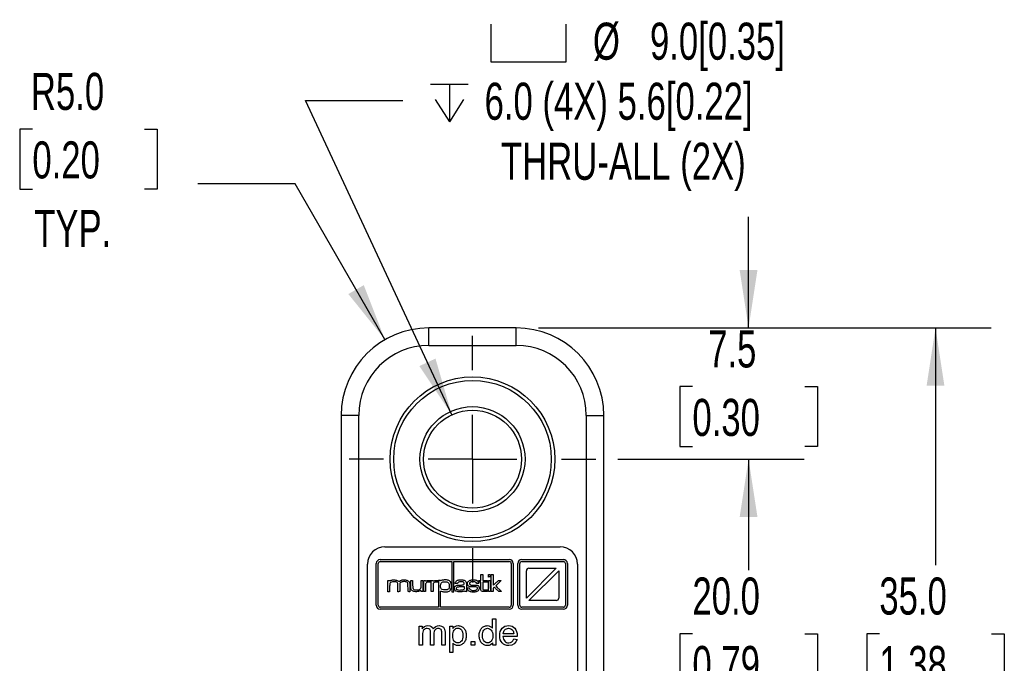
# Model space of a CAD drawing. Header units: millimetres. Extents: x 0 to 279, y 0 to 216.
# Tile 4 of 16: x 141 to 197, y 113 to 150. Entities that reach past the tile are written whole.
import ezdxf

# ---------------------------------------------------------------- set-up
doc = ezdxf.new("R2010")
doc.units = ezdxf.units.MM
doc.layers.add('DIMENSIONS', color=140, linetype='Continuous', lineweight=25)
doc.styles.add('SLDTEXTSTYLE0', font='TXT', dxfattribs={"width": 0.7})
doc.dimstyles.new('SLDDIMSTYLE0', dxfattribs={"dimtxt": 2.158008, "dimasz": 3.302, "dimexe": 0, "dimexo": 0.0625, "dimgap": 0.539502, "dimtad": 0, "dimtih": 1, "dimtoh": 1, "dimdec": 1, "dimrnd": 1e-09, "dimzin": 12, "dimdsep": 46, "dimtxsty": 'SLDTEXTSTYLE0', "dimsah": 1, "dimcen": 0.09, "dimadec": 0, "dimazin": 3, "dimtfac": 1, "dimtdec": 1, "dimtmove": 0, "dimatfit": 0, "dimfxl": 0, "dimfrac": 2, "dimtolj": 1, "dimtzin": 12, "dimarcsym": 0})
doc.dimstyles.new('SLDDIMSTYLE1', dxfattribs={"dimtxt": 2.158008, "dimasz": 3.302, "dimexe": 0, "dimexo": 0.0625, "dimgap": 0.539502, "dimtad": 0, "dimtih": 1, "dimtoh": 1, "dimdec": 1, "dimrnd": 1e-09, "dimzin": 4, "dimdsep": 46, "dimtxsty": 'SLDTEXTSTYLE0', "dimsah": 1, "dimcen": 0.09, "dimadec": 0, "dimazin": 1, "dimtfac": 1, "dimtdec": 1, "dimtofl": 0, "dimtmove": 0, "dimatfit": 3, "dimfxl": 0, "dimfrac": 2, "dimtolj": 1, "dimtzin": 12, "dimarcsym": 0})
doc.dimstyles.new('SLDDIMSTYLE4', dxfattribs={"dimtxt": 2.158008, "dimasz": 3.302, "dimexe": 0, "dimexo": 0.0625, "dimgap": 0.539502, "dimtad": 0, "dimtih": 1, "dimtoh": 1, "dimdec": 1, "dimrnd": 1e-09, "dimzin": 12, "dimdsep": 46, "dimtxsty": 'SLDTEXTSTYLE0', "dimsah": 1, "dimcen": 0, "dimadec": 0, "dimazin": 3, "dimtfac": 1, "dimtdec": 1, "dimtofl": 0, "dimtmove": 0, "dimatfit": 3, "dimfxl": 0, "dimfrac": 2, "dimtolj": 1, "dimtzin": 12, "dimarcsym": 0})
doc.dimstyles.new('SLDDIMSTYLE5', dxfattribs={"dimtxt": 2.158008, "dimasz": 3.302, "dimexe": 0, "dimexo": 0.0625, "dimgap": 0.539502, "dimtad": 0, "dimtih": 1, "dimtoh": 1, "dimdec": 1, "dimrnd": 1e-09, "dimzin": 4, "dimdsep": 46, "dimtxsty": 'SLDTEXTSTYLE0', "dimsah": 1, "dimcen": 0, "dimadec": 0, "dimazin": 1, "dimtfac": 1, "dimtdec": 1, "dimtofl": 0, "dimtmove": 0, "dimatfit": 3, "dimfxl": 0, "dimfrac": 2, "dimtolj": 1, "dimtzin": 12, "dimarcsym": 0})

# ---------------------------------------------------------------- blocks, each defined once
blk = doc.blocks.new('_D_1')
at = {"layer": 'DIMENSIONS'}
for p, q in [((175.026, 125.136), (185.66, 125.136)), ((182.485, 125.136), (182.485, 119.077)), ((179.278, 115.165), (178.553, 115.165)), ((178.553, 115.165), (178.553, 111.735)), ((185.691, 115.165), (186.416, 115.165)), ((186.416, 115.165), (186.416, 111.735)), ((178.553, 111.735), (179.278, 111.735)), ((186.416, 111.735), (185.691, 111.735)), ((182.485, 105.136), (182.485, 111.252)), ((175.026, 105.136), (185.66, 105.136))]:
    blk.add_line(p, q, dxfattribs=at)
for points in [[(182.485, 125.136), (181.977, 121.834), (182.993, 121.834)], [(182.485, 105.136), (182.993, 108.438), (181.977, 108.438)]]:
    blk.add_solid(points, dxfattribs=at)
at = {"layer": 'DIMENSIONS', "char_height": 2.1167, "attachment_point": 1, "style": 'SLDTEXTSTYLE0'}
for s, insert in [('20.0', (179.278, 118.376)), ('0.79', (179.278, 114.463))]:
    blk.add_mtext(s, dxfattribs=dict(at, insert=insert))
blk = doc.blocks.new('_D_2')
at = {"layer": 'DIMENSIONS'}
for p, q in [((182.485, 132.636), (182.485, 138.986)), ((170.486, 132.636), (185.66, 132.636)), ((179.278, 129.282), (178.553, 129.282)), ((178.553, 129.282), (178.553, 125.852)), ((185.691, 129.282), (186.416, 129.282)), ((186.416, 129.282), (186.416, 125.852)), ((178.553, 125.852), (179.278, 125.852)), ((186.416, 125.852), (185.691, 125.852)), ((175.026, 125.136), (185.66, 125.136)), ((182.485, 125.136), (182.485, 118.786))]:
    blk.add_line(p, q, dxfattribs=at)
for points in [[(182.485, 132.636), (182.993, 135.938), (181.977, 135.938)], [(182.485, 125.136), (181.977, 121.834), (182.993, 121.834)]]:
    blk.add_solid(points, dxfattribs=at)
at = {"layer": 'DIMENSIONS', "char_height": 2.1167, "attachment_point": 1, "style": 'SLDTEXTSTYLE0'}
for s, insert in [('7.5', (180.176, 132.493)), ('0.30', (179.278, 128.58))]:
    blk.add_mtext(s, dxfattribs=dict(at, insert=insert))
blk = doc.blocks.new('_D_3')
at = {"layer": 'DIMENSIONS'}
for p, q in [((170.486, 132.636), (196.338, 132.636)), ((193.163, 132.636), (193.163, 119.077)), ((189.956, 115.165), (189.232, 115.165)), ((189.232, 115.165), (189.232, 111.735)), ((196.369, 115.165), (197.094, 115.165)), ((197.094, 115.165), (197.094, 111.735)), ((189.232, 111.735), (189.956, 111.735)), ((197.094, 111.735), (196.369, 111.735)), ((193.163, 97.636), (193.163, 111.252)), ((170.486, 97.636), (196.338, 97.636))]:
    blk.add_line(p, q, dxfattribs=at)
for points in [[(193.163, 132.636), (192.655, 129.334), (193.671, 129.334)], [(193.163, 97.636), (193.671, 100.938), (192.655, 100.938)]]:
    blk.add_solid(points, dxfattribs=at)
at = {"layer": 'DIMENSIONS', "char_height": 2.1167, "attachment_point": 1, "style": 'SLDTEXTSTYLE0'}
for s, insert in [('35.0', (189.956, 118.376)), ('1.38', (189.956, 114.463))]:
    blk.add_mtext(s, dxfattribs=dict(at, insert=insert))
blk = doc.blocks.new('SW_SYMBOL_HOLE_SPOT')
at = {"layer": 'DIMENSIONS', "color": 0}
for p, q in [((0, 875), (0, 75)), ((1600, 75), (1600, 875)), ((0, 75), (1600, 75))]:
    blk.add_line(p, q, dxfattribs=at)
blk = doc.blocks.new('SW_SYMBOL_HOLE_DEPTH')
at = {"layer": 'DIMENSIONS', "color": 0}
for p, q in [((0, 875), (800, 875)), ((400, 875), (400, 75)), ((100, 555), (400, 75)), ((700, 555), (400, 75))]:
    blk.add_line(p, q, dxfattribs=at)
blk = doc.blocks.new('_D_7')
at = {"layer": 'DIMENSIONS'}
for p, q in [((165.535, 127.674), (157.176, 145.631)), ((157.176, 145.631), (162.732, 145.631))]:
    blk.add_line(p, q, dxfattribs=at)
blk.add_solid([(165.535, 127.674), (164.602, 130.882), (163.68, 130.453)], dxfattribs=at)
at = {"layer": 'DIMENSIONS', "xscale": 0.002688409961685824, "yscale": 0.002688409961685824, "zscale": 0.002688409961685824}
for name, p in [('SW_SYMBOL_HOLE_SPOT', (167.764, 147.632)), ('SW_SYMBOL_HOLE_DEPTH', (164.319, 144.202))]:
    blk.add_blockref(name, p, dxfattribs=at)
at = {"layer": 'DIMENSIONS', "attachment_point": 1, "style": 'SLDTEXTSTYLE0'}
for s, insert, char_height in [('%%c', (173.595, 150.074), 2.1167), ('9.0[0.35]', (176.853, 150.074), 2.1167), ('6.0 (4X) 5.6[0.22]', (167.406, 146.644), 2.11667), ('THRU-ALL (2X)', (168.342, 143.215), 2.11667)]:
    blk.add_mtext(s, dxfattribs=dict(at, insert=insert, char_height=char_height))
blk = doc.blocks.new('_D_8')
at = {"layer": 'DIMENSIONS'}
for p, q in [((141.575, 143.994), (140.85, 143.994)), ((140.85, 143.994), (140.85, 140.565)), ((147.988, 143.994), (148.712, 143.994)), ((148.712, 143.994), (148.712, 140.565)), ((156.581, 140.861), (151.025, 140.861)), ((161.716, 131.966), (156.581, 140.861)), ((140.85, 140.565), (141.575, 140.565)), ((148.712, 140.565), (147.988, 140.565))]:
    blk.add_line(p, q, dxfattribs=at)
blk.add_solid([(161.716, 131.966), (160.505, 135.079), (159.625, 134.571)], dxfattribs=at)
at = {"layer": 'DIMENSIONS', "char_height": 2.1167, "attachment_point": 1, "style": 'SLDTEXTSTYLE0'}
for s, insert in [('R5.0', (141.491, 147.206)), ('0.20', (141.575, 143.293)), ('TYP.', (141.679, 139.38))]:
    blk.add_mtext(s, dxfattribs=dict(at, insert=insert))
blk = doc.blocks.new('SW_CENTERMARKSYMBOL_1')
at = {"layer": 'DIMENSIONS', "color": 0}
for p, q in [((0, 5.08), (0, 7.04)), ((0, 0), (0, 2.54)), ((-5.08, 0), (-7.04, 0)), ((0, 0), (-2.54, 0)), ((0, 0), (0, -2.54)), ((0, 0), (2.54, 0)), ((5.08, 0), (7.04, 0)), ((0, -5.08), (0, -7.04))]:
    blk.add_line(p, q, dxfattribs=at)

msp = doc.modelspace()

# ---------------------------------------------------------------- linework, layer by layer
for p, q in [((164.216, 131.636), (164.216, 132.636)), ((169.216, 132.636), (164.216, 132.636)), ((169.216, 131.636), (169.216, 132.636)), ((164.216, 131.636), (169.216, 131.636)), ((159.216, 127.636), (159.216, 102.636)), ((160.216, 127.636), (159.216, 127.636)), ((160.216, 102.636), (160.216, 127.636)), ((173.216, 127.636), (173.216, 102.636)), ((173.216, 127.636), (174.216, 127.636)), ((174.216, 102.636), (174.216, 127.636)), ((161.716, 120.136), (171.716, 120.136)), ((161.442, 119.401), (168.816, 119.401)), ((161.442, 119.288), (165.531, 119.288)), ((165.531, 119.288), (165.531, 117.565)), ((165.641, 119.288), (168.816, 119.288)), ((165.641, 117.565), (165.641, 119.288)), ((169.53, 119.401), (171.911, 119.401)), ((169.53, 119.288), (171.911, 119.288)), ((160.716, 111.136), (160.716, 119.136)), ((161.215, 116.793), (161.215, 119.174)), ((161.329, 116.793), (161.329, 119.174)), ((168.93, 119.174), (168.93, 116.793)), ((169.043, 119.174), (169.043, 116.793)), ((169.303, 116.793), (169.303, 119.174)), ((169.416, 116.793), (169.416, 119.174)), ((171.502, 118.905), (169.799, 117.202)), ((169.799, 117.204), (169.799, 118.763)), ((169.939, 117.062), (171.642, 118.765)), ((169.94, 118.905), (171.5, 118.905)), ((171.642, 118.763), (171.642, 117.204)), ((172.024, 119.174), (172.024, 116.793)), ((172.138, 119.174), (172.138, 116.793)), ((172.716, 119.136), (172.716, 111.136)), ((161.875, 118.204), (161.989, 118.204)), ((161.875, 118.158), (161.875, 118.204)), ((161.876, 118.113), (161.875, 118.158)), ((161.876, 118.067), (161.876, 118.113)), ((161.989, 118.204), (161.989, 118.194)), ((161.989, 118.194), (161.991, 118.184)), ((161.991, 118.184), (161.993, 118.174)), ((161.993, 118.174), (162.032, 118.197)), ((162.032, 118.197), (162.072, 118.215)), ((162.083, 118.118), (162.041, 118.098)), ((162.072, 118.215), (162.113, 118.229)), ((162.143, 118.134), (162.083, 118.118)), ((162.113, 118.229), (162.154, 118.238)), ((162.177, 118.135), (162.143, 118.134)), ((162.154, 118.238), (162.196, 118.243)), ((162.218, 118.136), (162.177, 118.135)), ((162.196, 118.243), (162.238, 118.243)), ((162.264, 118.136), (162.218, 118.136)), ((162.238, 118.243), (162.281, 118.24)), ((162.311, 118.132), (162.264, 118.136)), ((162.281, 118.24), (162.324, 118.232)), ((162.356, 118.122), (162.311, 118.132)), ((162.324, 118.232), (162.366, 118.22)), ((162.397, 118.105), (162.356, 118.122)), ((162.366, 118.22), (162.409, 118.204)), ((162.409, 118.204), (162.452, 118.185)), ((162.452, 118.185), (162.495, 118.162)), ((162.495, 118.162), (162.54, 118.175)), ((162.54, 118.175), (162.599, 118.202)), ((162.599, 118.202), (162.653, 118.228)), ((162.66, 118.118), (162.633, 118.108)), ((162.653, 118.228), (162.69, 118.233)), ((162.696, 118.127), (162.66, 118.118)), ((162.69, 118.233), (162.728, 118.237)), ((162.739, 118.134), (162.696, 118.127)), ((162.728, 118.237), (162.767, 118.24)), ((162.785, 118.138), (162.739, 118.134)), ((162.767, 118.24), (162.807, 118.241)), ((162.834, 118.138), (162.785, 118.138)), ((162.807, 118.241), (162.847, 118.241)), ((162.882, 118.134), (162.834, 118.138)), ((162.847, 118.241), (162.887, 118.238)), ((162.928, 118.125), (162.882, 118.134)), ((162.887, 118.238), (162.925, 118.232)), ((162.925, 118.232), (162.962, 118.223)), ((162.968, 118.109), (162.928, 118.125)), ((162.962, 118.223), (162.997, 118.21)), ((162.997, 118.21), (163.03, 118.193)), ((163.03, 118.193), (163.059, 118.172)), ((163.059, 118.172), (163.086, 118.145)), ((163.086, 118.145), (163.108, 118.113)), ((163.108, 118.113), (163.126, 118.075)), ((163.192, 118.159), (163.193, 118.206)), ((163.192, 118.112), (163.192, 118.159)), ((163.192, 118.065), (163.192, 118.112)), ((163.193, 118.206), (163.227, 118.207)), ((163.227, 118.207), (163.261, 118.209)), ((163.261, 118.209), (163.295, 118.21)), ((163.295, 118.21), (163.295, 118.162)), ((163.295, 118.162), (163.295, 118.114)), ((163.295, 118.114), (163.295, 118.066)), ((163.781, 118.112), (163.782, 118.161)), ((163.781, 118.063), (163.781, 118.112)), ((163.782, 118.161), (163.783, 118.21)), ((163.783, 118.21), (163.815, 118.209)), ((163.815, 118.209), (163.849, 118.207)), ((163.849, 118.207), (163.883, 118.206)), ((163.883, 118.206), (163.883, 118.16)), ((163.883, 118.16), (163.884, 118.115)), ((163.884, 118.115), (163.885, 117.978)), ((163.929, 118.21), (163.96, 118.209)), ((163.929, 117.569), (163.929, 118.21)), ((163.96, 118.209), (163.991, 118.207)), ((163.991, 118.207), (164.023, 118.206)), ((164.023, 118.206), (164.029, 118.197)), ((164.029, 118.197), (164.035, 118.189)), ((164.035, 118.189), (164.041, 118.18)), ((164.041, 118.18), (164.089, 118.192)), ((164.089, 118.192), (164.135, 118.201)), ((164.135, 118.201), (164.179, 118.207)), ((164.179, 118.207), (164.225, 118.21)), ((164.228, 118.112), (164.179, 118.11)), ((164.225, 118.21), (164.274, 118.209)), ((164.278, 118.111), (164.228, 118.112)), ((164.274, 118.209), (164.329, 118.204)), ((164.329, 118.204), (164.329, 118.11)), ((164.359, 117.978), (164.36, 118.115)), ((164.36, 118.115), (164.361, 118.16)), ((164.361, 118.16), (164.361, 118.206)), ((164.361, 118.206), (164.457, 118.206)), ((164.457, 118.206), (164.459, 118.199)), ((164.459, 118.199), (164.461, 118.191)), ((164.461, 118.191), (164.463, 118.184)), ((164.463, 118.184), (164.512, 118.194)), ((164.512, 118.194), (164.558, 118.203)), ((164.558, 118.203), (164.604, 118.208)), ((164.61, 118.112), (164.568, 118.106)), ((164.604, 118.208), (164.652, 118.21)), ((164.656, 118.113), (164.61, 118.112)), ((164.652, 118.21), (164.701, 118.209)), ((164.704, 118.111), (164.656, 118.113)), ((164.701, 118.209), (164.755, 118.204)), ((164.755, 118.204), (164.755, 118.11)), ((164.783, 118.21), (164.783, 116.679)), ((164.893, 118.21), (164.783, 118.21)), ((164.893, 118.203), (164.893, 118.21)), ((164.894, 118.197), (164.893, 118.203)), ((164.895, 118.19), (164.894, 118.197)), ((164.933, 118.202), (164.895, 118.19)), ((164.974, 118.214), (164.933, 118.202)), ((165.016, 118.224), (164.974, 118.214)), ((164.984, 118.107), (165.014, 118.119)), ((165.014, 118.119), (165.048, 118.127)), ((165.059, 118.232), (165.016, 118.224)), ((165.048, 118.127), (165.088, 118.132)), ((165.103, 118.238), (165.059, 118.232)), ((165.088, 118.132), (165.134, 118.133)), ((165.147, 118.241), (165.103, 118.238)), ((165.134, 118.133), (165.185, 118.132)), ((165.192, 118.242), (165.147, 118.241)), ((165.185, 118.132), (165.243, 118.128)), ((165.236, 118.238), (165.192, 118.242)), ((165.279, 118.231), (165.236, 118.238)), ((165.243, 118.128), (165.288, 118.112)), ((165.321, 118.219), (165.279, 118.231)), ((165.288, 118.112), (165.323, 118.091)), ((165.361, 118.203), (165.321, 118.219)), ((165.4, 118.181), (165.361, 118.203)), ((165.436, 118.153), (165.4, 118.181)), ((165.469, 118.12), (165.436, 118.153)), ((165.483, 118.082), (165.469, 118.12)), ((165.741, 118.1), (165.756, 118.129)), ((165.756, 118.129), (165.776, 118.155)), ((165.776, 118.155), (165.799, 118.178)), ((165.799, 118.178), (165.827, 118.197)), ((165.827, 118.197), (165.858, 118.214)), ((165.858, 118.214), (165.892, 118.227)), ((165.892, 118.227), (165.928, 118.237)), ((165.941, 118.117), (165.912, 118.107)), ((165.928, 118.237), (165.966, 118.244)), ((165.974, 118.125), (165.941, 118.117)), ((165.966, 118.244), (166.006, 118.248)), ((166.01, 118.132), (165.974, 118.125)), ((166.006, 118.248), (166.045, 118.249)), ((166.048, 118.136), (166.01, 118.132)), ((166.045, 118.249), (166.085, 118.248)), ((166.085, 118.137), (166.048, 118.136)), ((166.085, 118.248), (166.125, 118.244)), ((166.122, 118.136), (166.085, 118.137)), ((166.156, 118.13), (166.122, 118.136)), ((166.125, 118.244), (166.164, 118.238)), ((166.186, 118.119), (166.156, 118.13)), ((166.164, 118.238), (166.201, 118.229)), ((166.21, 118.103), (166.186, 118.119)), ((166.201, 118.229), (166.236, 118.218)), ((166.236, 118.218), (166.269, 118.205)), ((166.269, 118.205), (166.299, 118.189)), ((166.299, 118.189), (166.325, 118.172)), ((166.325, 118.172), (166.341, 118.143)), ((166.341, 118.143), (166.354, 118.108)), ((166.436, 118.08), (166.447, 118.113)), ((166.447, 118.113), (166.468, 118.143)), ((166.468, 118.143), (166.497, 118.17)), ((166.497, 118.17), (166.538, 118.195)), ((166.538, 118.195), (166.589, 118.222)), ((166.616, 118.119), (166.575, 118.098)), ((166.589, 118.222), (166.629, 118.228)), ((166.663, 118.134), (166.616, 118.119)), ((166.629, 118.228), (166.668, 118.234)), ((166.715, 118.135), (166.663, 118.134)), ((166.668, 118.234), (166.709, 118.239)), ((166.709, 118.239), (166.749, 118.242)), ((166.762, 118.137), (166.715, 118.135)), ((166.749, 118.242), (166.789, 118.243)), ((166.806, 118.136), (166.762, 118.137)), ((166.789, 118.243), (166.827, 118.241)), ((166.848, 118.129), (166.806, 118.136)), ((166.827, 118.241), (166.865, 118.237)), ((166.887, 118.112), (166.848, 118.129)), ((166.865, 118.237), (166.901, 118.228)), ((166.924, 118.082), (166.887, 118.112)), ((166.901, 118.228), (166.935, 118.216)), ((166.935, 118.216), (166.967, 118.199)), ((166.967, 118.199), (166.995, 118.177)), ((166.995, 118.177), (167.021, 118.15)), ((167.021, 118.15), (167.043, 118.116)), ((167.043, 118.116), (167.061, 118.076)), ((167.075, 118.204), (167.183, 118.204)), ((167.075, 118.104), (167.075, 118.204)), ((167.183, 118.252), (167.184, 118.301)), ((167.183, 118.204), (167.183, 118.252)), ((167.184, 118.35), (167.185, 118.399)), ((167.184, 118.301), (167.184, 118.35)), ((167.185, 118.399), (167.186, 118.448)), ((167.186, 118.497), (167.187, 118.546)), ((167.186, 118.448), (167.186, 118.497)), ((167.187, 118.546), (167.225, 118.548)), ((167.225, 118.548), (167.264, 118.549)), ((167.264, 118.549), (167.303, 118.55)), ((167.303, 118.55), (167.303, 118.204)), ((167.303, 118.204), (167.575, 118.204)), ((167.575, 118.204), (167.575, 118.104)), ((167.623, 118.404), (167.623, 118.544)), ((167.623, 118.544), (167.658, 118.543)), ((167.658, 118.406), (167.623, 118.404)), ((167.623, 117.569), (167.623, 118.21)), ((167.623, 118.21), (167.658, 118.209)), ((167.658, 118.543), (167.693, 118.542)), ((167.693, 118.408), (167.658, 118.406)), ((167.658, 118.209), (167.693, 118.207)), ((167.693, 118.542), (167.729, 118.54)), ((167.729, 118.41), (167.693, 118.408)), ((167.693, 118.207), (167.729, 118.206)), ((167.729, 118.54), (167.729, 118.41)), ((167.729, 118.206), (167.73, 118.16)), ((167.73, 118.16), (167.73, 118.115)), ((167.73, 118.115), (167.732, 117.978)), ((167.789, 118.538), (167.903, 118.538)), ((167.789, 117.569), (167.789, 118.538)), ((167.903, 118.538), (167.903, 117.938)), ((168.091, 118.101), (168.129, 118.133)), ((168.129, 118.133), (168.167, 118.165)), ((168.167, 118.165), (168.205, 118.198)), ((168.205, 118.198), (168.355, 118.204)), ((168.278, 118.125), (168.234, 118.083)), ((168.315, 118.162), (168.278, 118.125)), ((168.342, 118.189), (168.315, 118.162)), ((168.355, 118.204), (168.342, 118.189)), ((161.876, 118.021), (161.876, 118.067)), ((161.877, 117.976), (161.876, 118.021)), ((161.877, 117.93), (161.877, 117.976)), ((161.878, 117.884), (161.877, 117.93)), ((161.878, 117.839), (161.878, 117.884)), ((161.879, 117.793), (161.878, 117.839)), ((161.88, 117.747), (161.879, 117.793)), ((161.88, 117.701), (161.88, 117.747)), ((161.881, 117.655), (161.88, 117.701)), ((161.882, 117.609), (161.881, 117.655)), ((161.883, 117.563), (161.882, 117.609)), ((161.983, 117.563), (161.883, 117.563)), ((161.984, 117.877), (161.983, 117.825)), ((161.983, 117.825), (161.983, 117.773)), ((161.983, 117.773), (161.983, 117.72)), ((161.983, 117.72), (161.983, 117.668)), ((161.983, 117.668), (161.983, 117.616)), ((161.983, 117.616), (161.983, 117.563)), ((161.985, 117.93), (161.984, 117.877)), ((161.989, 117.991), (161.985, 117.93)), ((161.998, 118.038), (161.989, 117.991)), ((162.014, 118.073), (161.998, 118.038)), ((162.041, 118.098), (162.014, 118.073)), ((162.429, 118.077), (162.397, 118.105)), ((162.451, 118.038), (162.429, 118.077)), ((162.451, 117.99), (162.451, 118.038)), ((162.451, 117.943), (162.451, 117.99)), ((162.451, 117.895), (162.451, 117.943)), ((162.452, 117.848), (162.451, 117.895)), ((162.452, 117.801), (162.452, 117.848)), ((162.452, 117.753), (162.452, 117.801)), ((162.453, 117.706), (162.452, 117.753)), ((162.454, 117.658), (162.453, 117.706)), ((162.454, 117.611), (162.454, 117.658)), ((162.455, 117.563), (162.454, 117.611)), ((162.491, 117.565), (162.455, 117.563)), ((162.527, 117.567), (162.491, 117.565)), ((162.565, 117.567), (162.527, 117.567)), ((162.566, 117.663), (162.565, 117.615)), ((162.565, 117.615), (162.565, 117.567)), ((162.567, 117.711), (162.566, 117.663)), ((162.568, 117.806), (162.567, 117.759)), ((162.567, 117.759), (162.567, 117.711)), ((162.569, 117.901), (162.568, 117.854)), ((162.568, 117.854), (162.568, 117.806)), ((162.57, 117.949), (162.569, 117.901)), ((162.571, 118.044), (162.57, 117.996)), ((162.57, 117.996), (162.57, 117.949)), ((162.591, 118.065), (162.571, 118.044)), ((162.611, 118.087), (162.591, 118.065)), ((162.633, 118.108), (162.611, 118.087)), ((163.001, 118.085), (162.968, 118.109)), ((163.025, 118.054), (163.001, 118.085)), ((163.026, 118.043), (163.025, 118.054)), ((163.028, 118.032), (163.026, 118.043)), ((163.029, 118.018), (163.028, 118.032)), ((163.03, 117.997), (163.029, 118.018)), ((163.03, 117.966), (163.03, 117.997)), ((163.031, 117.923), (163.03, 117.966)), ((163.031, 117.864), (163.031, 117.923)), ((163.032, 117.787), (163.031, 117.864)), ((163.032, 117.689), (163.032, 117.787)), ((163.033, 117.567), (163.032, 117.689)), ((163.069, 117.567), (163.033, 117.567)), ((163.105, 117.565), (163.069, 117.567)), ((163.143, 117.563), (163.105, 117.565)), ((163.126, 118.075), (163.139, 118.032)), ((163.139, 118.032), (163.139, 117.985)), ((163.139, 117.985), (163.139, 117.938)), ((163.139, 117.938), (163.139, 117.891)), ((163.139, 117.891), (163.14, 117.844)), ((163.14, 117.844), (163.14, 117.798)), ((163.14, 117.798), (163.141, 117.751)), ((163.141, 117.751), (163.141, 117.704)), ((163.141, 117.704), (163.142, 117.657)), ((163.142, 117.657), (163.142, 117.61)), ((163.142, 117.61), (163.143, 117.563)), ((163.191, 118.018), (163.192, 118.065)), ((163.191, 117.972), (163.191, 118.018)), ((163.191, 117.925), (163.191, 117.972)), ((163.191, 117.878), (163.191, 117.925)), ((163.191, 117.831), (163.191, 117.878)), ((163.191, 117.784), (163.191, 117.831)), ((163.191, 117.738), (163.191, 117.784)), ((163.211, 117.689), (163.191, 117.738)), ((163.233, 117.653), (163.211, 117.689)), ((163.258, 117.626), (163.233, 117.653)), ((163.287, 117.606), (163.258, 117.626)), ((163.322, 117.592), (163.287, 117.606)), ((163.295, 118.066), (163.296, 118.018)), ((163.296, 118.018), (163.296, 117.97)), ((163.296, 117.97), (163.297, 117.922)), ((163.297, 117.922), (163.298, 117.874)), ((163.298, 117.874), (163.298, 117.826)), ((163.298, 117.826), (163.299, 117.778)), ((163.299, 117.778), (163.323, 117.723)), ((163.364, 117.58), (163.322, 117.592)), ((163.323, 117.723), (163.365, 117.692)), ((163.414, 117.57), (163.364, 117.58)), ((163.365, 117.692), (163.435, 117.667)), ((163.475, 117.557), (163.414, 117.57)), ((163.435, 117.667), (163.482, 117.667)), ((163.525, 117.563), (163.475, 117.557)), ((163.482, 117.667), (163.527, 117.666)), ((163.576, 117.57), (163.525, 117.563)), ((163.527, 117.666), (163.57, 117.666)), ((163.57, 117.666), (163.609, 117.669)), ((163.626, 117.579), (163.576, 117.57)), ((163.609, 117.669), (163.646, 117.676)), ((163.677, 117.591), (163.626, 117.579)), ((163.646, 117.676), (163.679, 117.688)), ((163.729, 117.605), (163.677, 117.591)), ((163.679, 117.688), (163.71, 117.707)), ((163.71, 117.707), (163.736, 117.734)), ((163.783, 117.623), (163.729, 117.605)), ((163.736, 117.734), (163.76, 117.77)), ((163.76, 117.77), (163.779, 117.818)), ((163.779, 117.916), (163.78, 117.965)), ((163.779, 117.867), (163.779, 117.916)), ((163.779, 117.818), (163.779, 117.867)), ((163.78, 118.014), (163.781, 118.063)), ((163.78, 117.965), (163.78, 118.014)), ((163.783, 117.569), (163.783, 117.623)), ((163.889, 117.569), (163.783, 117.569)), ((163.885, 117.978), (163.885, 117.933)), ((163.885, 117.933), (163.886, 117.842)), ((163.886, 117.842), (163.887, 117.797)), ((163.887, 117.797), (163.888, 117.66)), ((163.888, 117.66), (163.888, 117.615)), ((163.888, 117.615), (163.889, 117.569)), ((164.035, 117.569), (163.929, 117.569)), ((164.036, 117.719), (164.035, 117.669)), ((164.035, 117.669), (164.035, 117.619)), ((164.035, 117.619), (164.035, 117.569)), ((164.037, 117.869), (164.036, 117.819)), ((164.036, 117.819), (164.036, 117.769)), ((164.036, 117.769), (164.036, 117.719)), ((164.038, 117.919), (164.037, 117.869)), ((164.039, 118.018), (164.038, 117.968)), ((164.038, 117.968), (164.038, 117.919)), ((164.063, 118.06), (164.039, 118.018)), ((164.095, 118.087), (164.063, 118.06)), ((164.134, 118.103), (164.095, 118.087)), ((164.179, 118.11), (164.134, 118.103)), ((164.329, 118.11), (164.278, 118.111)), ((164.355, 117.615), (164.356, 117.66)), ((164.355, 117.569), (164.355, 117.615)), ((164.469, 117.569), (164.355, 117.569)), ((164.356, 117.66), (164.357, 117.797)), ((164.357, 117.797), (164.358, 117.842)), ((164.358, 117.933), (164.359, 117.978)), ((164.358, 117.842), (164.358, 117.933)), ((164.47, 117.877), (164.469, 117.826)), ((164.469, 117.826), (164.469, 117.775)), ((164.469, 117.775), (164.469, 117.723)), ((164.469, 117.723), (164.469, 117.672)), ((164.469, 117.672), (164.469, 117.621)), ((164.469, 117.621), (164.469, 117.569)), ((164.471, 118.03), (164.47, 117.979)), ((164.47, 117.979), (164.47, 117.928)), ((164.47, 117.928), (164.47, 117.877)), ((164.498, 118.068), (164.471, 118.03)), ((164.531, 118.093), (164.498, 118.068)), ((164.568, 118.106), (164.531, 118.093)), ((164.755, 118.11), (164.704, 118.111)), ((164.891, 117.824), (164.892, 117.88)), ((164.908, 117.77), (164.891, 117.824)), ((164.892, 117.88), (164.896, 117.93)), ((164.895, 117.597), (164.933, 117.588)), ((164.895, 116.679), (164.895, 117.597)), ((164.896, 117.93), (164.902, 117.974)), ((164.902, 117.974), (164.911, 118.011)), ((164.925, 117.733), (164.908, 117.77)), ((164.911, 118.011), (164.923, 118.043)), ((164.923, 118.043), (164.94, 118.069)), ((164.95, 117.705), (164.925, 117.733)), ((164.933, 117.588), (164.974, 117.578)), ((164.94, 118.069), (164.96, 118.09)), ((164.991, 117.684), (164.95, 117.705)), ((164.96, 118.09), (164.984, 118.107)), ((164.974, 117.578), (165.017, 117.57)), ((165.055, 117.663), (164.991, 117.684)), ((165.017, 117.57), (165.061, 117.563)), ((165.098, 117.664), (165.055, 117.663)), ((165.061, 117.563), (165.106, 117.557)), ((165.141, 117.664), (165.098, 117.664)), ((165.106, 117.557), (165.151, 117.554)), ((165.183, 117.665), (165.141, 117.664)), ((165.151, 117.554), (165.197, 117.554)), ((165.224, 117.669), (165.183, 117.665)), ((165.197, 117.554), (165.243, 117.557)), ((165.262, 117.676), (165.224, 117.669)), ((165.243, 117.557), (165.288, 117.563)), ((165.297, 117.688), (165.262, 117.676)), ((165.288, 117.563), (165.332, 117.573)), ((165.329, 117.707), (165.297, 117.688)), ((165.323, 118.091), (165.349, 118.065)), ((165.355, 117.734), (165.329, 117.707)), ((165.332, 117.573), (165.374, 117.588)), ((165.349, 118.065), (165.367, 118.035)), ((165.376, 117.771), (165.355, 117.734)), ((165.367, 118.035), (165.379, 118)), ((165.374, 117.588), (165.415, 117.607)), ((165.391, 117.818), (165.376, 117.771)), ((165.379, 118), (165.386, 117.961)), ((165.386, 117.961), (165.39, 117.917)), ((165.39, 117.917), (165.391, 117.87)), ((165.391, 117.87), (165.391, 117.818)), ((165.415, 117.607), (165.444, 117.641)), ((165.444, 117.641), (165.467, 117.679)), ((165.467, 117.679), (165.485, 117.721)), ((165.495, 118.042), (165.483, 118.082)), ((165.485, 117.721), (165.499, 117.765)), ((165.505, 117.998), (165.495, 118.042)), ((165.499, 117.765), (165.508, 117.811)), ((165.511, 117.953), (165.505, 117.998)), ((165.508, 117.811), (165.513, 117.858)), ((165.513, 117.906), (165.511, 117.953)), ((165.513, 117.858), (165.513, 117.906)), ((165.531, 117.565), (165.641, 117.565)), ((165.679, 117.756), (165.683, 117.791)), ((165.684, 117.717), (165.679, 117.756)), ((165.683, 117.791), (165.694, 117.824)), ((165.698, 117.675), (165.684, 117.717)), ((165.694, 117.824), (165.713, 117.853)), ((165.721, 117.629), (165.698, 117.675)), ((165.713, 117.853), (165.738, 117.879)), ((165.762, 117.604), (165.721, 117.629)), ((165.729, 118.03), (165.732, 118.066)), ((165.771, 118.032), (165.729, 118.03)), ((165.732, 118.066), (165.741, 118.1)), ((165.738, 117.879), (165.77, 117.903)), ((165.805, 117.586), (165.762, 117.604)), ((165.77, 117.903), (165.807, 117.923)), ((165.814, 118.034), (165.771, 118.032)), ((165.795, 117.763), (165.802, 117.788)), ((165.797, 117.732), (165.795, 117.763)), ((165.807, 117.695), (165.797, 117.732)), ((165.802, 117.788), (165.816, 117.808)), ((165.852, 117.573), (165.805, 117.586)), ((165.807, 117.923), (165.849, 117.942)), ((165.857, 117.667), (165.807, 117.695)), ((165.857, 118.036), (165.814, 118.034)), ((165.816, 117.808), (165.836, 117.824)), ((165.836, 117.824), (165.862, 117.837)), ((165.849, 117.942), (165.891, 117.942)), ((165.901, 117.564), (165.852, 117.573)), ((165.867, 118.057), (165.857, 118.036)), ((165.922, 117.647), (165.857, 117.667)), ((165.862, 117.837), (165.893, 117.845)), ((165.878, 118.077), (165.867, 118.057)), ((165.889, 118.098), (165.878, 118.077)), ((165.912, 118.107), (165.889, 118.098)), ((165.891, 117.942), (165.937, 117.942)), ((165.893, 117.845), (165.927, 117.852)), ((165.954, 117.556), (165.901, 117.564)), ((165.995, 117.637), (165.922, 117.647)), ((165.927, 117.852), (165.964, 117.855)), ((165.937, 117.942), (165.985, 117.942)), ((166.009, 117.549), (165.954, 117.556)), ((165.964, 117.855), (166.002, 117.857)), ((165.985, 117.942), (166.035, 117.944)), ((166.039, 117.643), (165.995, 117.637)), ((166.002, 117.857), (166.041, 117.858)), ((166.053, 117.555), (166.009, 117.549)), ((166.035, 117.944), (166.084, 117.946)), ((166.084, 117.649), (166.039, 117.643)), ((166.041, 117.858), (166.081, 117.858)), ((166.098, 117.561), (166.053, 117.555)), ((166.081, 117.858), (166.119, 117.858)), ((166.084, 117.946), (166.133, 117.952)), ((166.129, 117.653), (166.084, 117.649)), ((166.143, 117.567), (166.098, 117.561)), ((166.119, 117.858), (166.155, 117.858)), ((166.185, 117.674), (166.129, 117.653)), ((166.133, 117.952), (166.18, 117.962)), ((166.19, 117.585), (166.143, 117.567)), ((166.155, 117.858), (166.189, 117.858)), ((166.18, 117.962), (166.223, 117.976)), ((166.221, 117.696), (166.185, 117.674)), ((166.189, 117.858), (166.218, 117.86)), ((166.232, 117.602), (166.19, 117.585)), ((166.228, 118.081), (166.21, 118.103)), ((166.218, 117.86), (166.243, 117.864)), ((166.242, 117.724), (166.221, 117.696)), ((166.223, 117.976), (166.235, 118.018)), ((166.236, 118.053), (166.228, 118.081)), ((166.259, 117.609), (166.232, 117.602)), ((166.235, 118.018), (166.236, 118.053)), ((166.25, 117.759), (166.242, 117.724)), ((166.243, 117.864), (166.249, 117.805)), ((166.249, 117.805), (166.25, 117.759)), ((166.262, 117.597), (166.259, 117.609)), ((166.265, 117.583), (166.262, 117.597)), ((166.269, 117.569), (166.265, 117.583)), ((166.305, 117.569), (166.269, 117.569)), ((166.341, 117.567), (166.305, 117.569)), ((166.377, 117.565), (166.341, 117.567)), ((166.354, 118.108), (166.362, 118.068)), ((166.362, 118.068), (166.368, 118.025)), ((166.368, 118.025), (166.372, 117.978)), ((166.369, 117.729), (166.368, 117.682)), ((166.368, 117.682), (166.369, 117.638)), ((166.37, 117.778), (166.369, 117.729)), ((166.369, 117.638), (166.371, 117.597)), ((166.372, 117.828), (166.37, 117.778)), ((166.371, 117.597), (166.377, 117.583)), ((166.372, 117.978), (166.373, 117.929)), ((166.373, 117.879), (166.372, 117.828)), ((166.373, 117.929), (166.373, 117.879)), ((166.377, 117.583), (166.378, 117.575)), ((166.378, 117.575), (166.377, 117.565)), ((166.415, 117.778), (166.529, 117.778)), ((166.426, 117.726), (166.415, 117.778)), ((166.442, 117.683), (166.426, 117.726)), ((166.433, 118.04), (166.436, 118.08)), ((166.436, 117.993), (166.433, 118.04)), ((166.445, 117.938), (166.436, 117.993)), ((166.463, 117.647), (166.442, 117.683)), ((166.469, 117.905), (166.445, 117.938)), ((166.488, 117.618), (166.463, 117.647)), ((166.497, 117.88), (166.469, 117.905)), ((166.518, 117.595), (166.488, 117.618)), ((166.53, 117.862), (166.497, 117.88)), ((166.554, 117.577), (166.518, 117.595)), ((166.529, 117.778), (166.539, 117.741)), ((166.567, 117.849), (166.53, 117.862)), ((166.539, 117.741), (166.558, 117.71)), ((166.548, 118.067), (166.542, 118.026)), ((166.542, 118.026), (166.561, 117.974)), ((166.575, 118.098), (166.548, 118.067)), ((166.595, 117.563), (166.554, 117.577)), ((166.558, 117.71), (166.584, 117.685)), ((166.561, 117.974), (166.584, 117.96)), ((166.606, 117.842), (166.567, 117.849)), ((166.584, 117.96), (166.61, 117.95)), ((166.584, 117.685), (166.616, 117.666)), ((166.641, 117.552), (166.595, 117.563)), ((166.649, 117.838), (166.606, 117.842)), ((166.61, 117.95), (166.638, 117.944)), ((166.616, 117.666), (166.653, 117.652)), ((166.638, 117.944), (166.667, 117.94)), ((166.692, 117.544), (166.641, 117.552)), ((166.692, 117.836), (166.649, 117.838)), ((166.653, 117.652), (166.694, 117.642)), ((166.667, 117.94), (166.698, 117.938)), ((166.737, 117.837), (166.692, 117.836)), ((166.694, 117.642), (166.737, 117.637)), ((166.698, 117.938), (166.73, 117.938)), ((166.73, 117.938), (166.762, 117.939)), ((166.783, 117.838), (166.737, 117.837)), ((166.737, 117.637), (166.782, 117.636)), ((166.762, 117.939), (166.795, 117.941)), ((166.782, 117.636), (166.826, 117.639)), ((166.828, 117.838), (166.783, 117.838)), ((166.795, 117.941), (166.828, 117.942)), ((166.826, 117.639), (166.868, 117.646)), ((166.828, 117.942), (166.861, 117.944)), ((166.872, 117.837), (166.828, 117.838)), ((166.885, 117.552), (166.841, 117.547)), ((166.861, 117.944), (166.893, 117.944)), ((166.868, 117.646), (166.908, 117.655)), ((166.915, 117.834), (166.872, 117.837)), ((166.926, 117.561), (166.885, 117.552)), ((166.893, 117.944), (166.924, 117.942)), ((166.908, 117.655), (166.943, 117.667)), ((166.955, 117.828), (166.915, 117.834)), ((166.961, 118.036), (166.924, 118.082)), ((166.924, 117.942), (166.954, 117.939)), ((166.965, 117.573), (166.926, 117.561)), ((166.943, 117.667), (166.981, 117.709)), ((166.954, 117.939), (166.982, 117.933)), ((166.993, 117.792), (166.955, 117.828)), ((167.075, 118.03), (166.961, 118.036)), ((167, 117.59), (166.965, 117.573)), ((166.981, 117.709), (167, 117.752)), ((166.982, 117.933), (167.008, 117.924)), ((167, 117.752), (166.993, 117.792)), ((167.033, 117.613), (167, 117.59)), ((167.008, 117.924), (167.032, 117.911)), ((167.032, 117.911), (167.053, 117.895)), ((167.061, 117.643), (167.033, 117.613)), ((167.053, 117.895), (167.071, 117.873)), ((167.061, 118.076), (167.075, 118.03)), ((167.086, 117.681), (167.061, 117.643)), ((167.071, 117.873), (167.085, 117.846)), ((167.111, 118.103), (167.075, 118.104)), ((167.085, 117.846), (167.096, 117.814)), ((167.105, 117.73), (167.086, 117.681)), ((167.096, 117.814), (167.103, 117.775)), ((167.103, 117.775), (167.105, 117.73)), ((167.147, 118.101), (167.111, 118.103)), ((167.183, 118.1), (167.147, 118.101)), ((167.184, 118.05), (167.183, 118.1)), ((167.185, 118), (167.184, 118.05)), ((167.185, 117.95), (167.185, 118)), ((167.186, 117.9), (167.185, 117.95)), ((167.187, 117.85), (167.186, 117.9)), ((167.188, 117.8), (167.187, 117.85)), ((167.189, 117.75), (167.188, 117.8)), ((167.19, 117.699), (167.189, 117.75)), ((167.191, 117.649), (167.19, 117.699)), ((167.211, 117.617), (167.191, 117.649)), ((167.235, 117.593), (167.211, 117.617)), ((167.283, 117.569), (167.235, 117.593)), ((167.575, 117.569), (167.283, 117.569)), ((167.303, 118.104), (167.303, 118.052)), ((167.575, 118.104), (167.303, 118.104)), ((167.303, 118.052), (167.303, 118)), ((167.303, 118), (167.303, 117.948)), ((167.303, 117.948), (167.304, 117.897)), ((167.304, 117.897), (167.304, 117.845)), ((167.304, 117.845), (167.304, 117.793)), ((167.304, 117.793), (167.305, 117.741)), ((167.305, 117.741), (167.305, 117.689)), ((167.305, 117.689), (167.335, 117.674)), ((167.335, 117.674), (167.392, 117.666)), ((167.392, 117.666), (167.46, 117.663)), ((167.46, 117.663), (167.526, 117.663)), ((167.526, 117.663), (167.575, 117.663)), ((167.575, 117.663), (167.575, 117.569)), ((167.735, 117.569), (167.623, 117.569)), ((167.732, 117.978), (167.732, 117.933)), ((167.732, 117.933), (167.733, 117.842)), ((167.733, 117.842), (167.733, 117.797)), ((167.733, 117.797), (167.735, 117.66)), ((167.735, 117.66), (167.735, 117.615)), ((167.735, 117.615), (167.735, 117.569)), ((167.903, 117.569), (167.789, 117.569)), ((167.901, 117.74), (167.899, 117.696)), ((167.899, 117.696), (167.9, 117.65)), ((167.9, 117.65), (167.903, 117.606)), ((167.911, 117.776), (167.901, 117.74)), ((167.903, 117.938), (167.941, 117.97)), ((167.903, 117.606), (167.903, 117.569)), ((167.931, 117.802), (167.911, 117.776)), ((167.965, 117.812), (167.931, 117.802)), ((167.941, 117.97), (167.978, 118.003)), ((168.002, 117.778), (167.965, 117.812)), ((167.978, 118.003), (168.016, 118.036)), ((168.039, 117.745), (168.002, 117.778)), ((168.016, 118.036), (168.054, 118.068)), ((168.076, 117.711), (168.039, 117.745)), ((168.066, 117.92), (168.045, 117.898)), ((168.045, 117.898), (168.133, 117.81)), ((168.054, 118.068), (168.091, 118.101)), ((168.099, 117.953), (168.066, 117.92)), ((168.113, 117.678), (168.076, 117.711)), ((168.14, 117.993), (168.099, 117.953)), ((168.15, 117.644), (168.113, 117.678)), ((168.133, 117.81), (168.188, 117.756)), ((168.187, 118.038), (168.14, 117.993)), ((168.188, 117.611), (168.15, 117.644)), ((168.234, 118.083), (168.187, 118.038)), ((168.188, 117.756), (168.218, 117.727)), ((168.225, 117.577), (168.188, 117.611)), ((168.218, 117.727), (168.233, 117.715)), ((168.371, 117.577), (168.225, 117.577)), ((168.233, 117.715), (168.243, 117.71)), ((168.243, 117.71), (168.243, 117.697)), ((168.243, 117.697), (168.259, 117.689)), ((168.259, 117.689), (168.292, 117.658)), ((168.292, 117.658), (168.371, 117.577)), ((166.749, 117.537), (166.692, 117.544)), ((166.796, 117.542), (166.749, 117.537)), ((166.841, 117.547), (166.796, 117.542)), ((171.5, 117.062), (169.94, 117.062)), ((164.783, 116.679), (161.442, 116.679)), ((168.816, 116.566), (161.442, 116.566)), ((168.816, 116.679), (164.895, 116.679)), ((171.911, 116.679), (169.53, 116.679)), ((171.911, 116.566), (169.53, 116.566)), ((167.856, 116.013), (168.04, 116.013)), ((167.856, 115.476), (167.856, 116.013)), ((168.04, 116.013), (168.04, 114.513)), ((163.672, 114.513), (163.672, 115.601)), ((163.672, 115.601), (163.836, 115.601)), ((163.836, 115.601), (163.836, 115.447)), ((165.417, 114.097), (165.417, 115.601)), ((165.417, 115.601), (165.585, 115.601)), ((165.585, 115.601), (165.585, 115.459)), ((163.856, 115.077), (163.856, 114.513)), ((164.318, 114.513), (164.318, 115.219)), ((164.502, 115.144), (164.502, 114.513)), ((164.961, 114.513), (164.961, 115.198)), ((165.145, 115.259), (165.145, 114.513)), ((169.268, 115.01), (168.457, 115.01)), ((169.075, 115.16), (168.468, 115.16)), ((169.073, 114.864), (169.263, 114.84)), ((163.856, 114.513), (163.672, 114.513)), ((164.502, 114.513), (164.318, 114.513)), ((165.145, 114.513), (164.961, 114.513)), ((165.601, 114.627), (165.601, 114.097)), ((166.634, 114.513), (166.634, 114.723)), ((166.634, 114.723), (166.843, 114.723)), ((166.843, 114.513), (166.634, 114.513)), ((166.843, 114.723), (166.843, 114.513)), ((167.87, 114.513), (167.87, 114.651)), ((168.04, 114.513), (167.87, 114.513)), ((165.601, 114.097), (165.417, 114.097))]:
    msp.add_line(p, q)
for radius in [4.7, 4.5, 3, 2.8]:
    msp.add_circle((166.716, 125.136), radius)
for centre, radius, start, end in [((164.216, 127.636), 5, 90, 180), ((169.216, 127.636), 5, 0, 90), ((164.216, 127.636), 4, 90, 180), ((169.216, 127.636), 4, 0, 90), ((161.716, 119.136), 1, 90, 180), ((171.716, 119.136), 1, 0, 90), ((161.442, 119.174), 0.227, 90, 180), ((161.442, 119.174), 0.113, 90, 180), ((168.816, 119.174), 0.227, 360, 90), ((168.816, 119.174), 0.113, 0, 90), ((169.53, 119.174), 0.227, 90, 180), ((169.53, 119.174), 0.113, 90, 180), ((171.911, 119.174), 0.227, 0, 90), ((171.911, 119.174), 0.113, 0, 90), ((169.94, 118.763), 0.142, 90, 180), ((171.5, 118.763), 0.142, 89.4271, 90), ((171.5, 118.763), 0.142, 360, 0.5729), ((169.94, 117.204), 0.142, 180, 180.5729), ((169.94, 117.204), 0.142, 269.4271, 270), ((171.5, 117.204), 0.142, 270, 0), ((161.442, 116.793), 0.227, 180, 270), ((161.442, 116.793), 0.113, 180, 270), ((168.816, 116.793), 0.113, 270, 0), ((168.816, 116.793), 0.227, 270, 0), ((169.53, 116.793), 0.227, 180, 270), ((169.53, 116.793), 0.113, 180, 270), ((171.911, 116.793), 0.227, 270, 0), ((171.911, 116.793), 0.113, 270, 0)]:
    msp.add_arc(centre, radius, start, end)
for points in [[(163.836, 115.447), (163.905, 115.554), (164.021, 115.625), (164.165, 115.625)], [(164.318, 115.219), (164.318, 115.383), (164.262, 115.465), (164.124, 115.465)], [(164.165, 115.625), (164.327, 115.625), (164.43, 115.554), (164.473, 115.434)], [(164.473, 115.434), (164.559, 115.561), (164.671, 115.625), (164.809, 115.625)], [(164.809, 115.625), (165.024, 115.625), (165.145, 115.507), (165.145, 115.259)], [(165.585, 115.459), (165.665, 115.57), (165.758, 115.625), (165.901, 115.625)], [(167.557, 115.625), (167.688, 115.625), (167.792, 115.564), (167.856, 115.476)], [(168.776, 115.474), (168.87, 115.474), (168.946, 115.438), (169.005, 115.367)], [(169.005, 115.367), (169.043, 115.321), (169.066, 115.252), (169.075, 115.16)], [(168.786, 114.64), (168.921, 114.64), (169.016, 114.709), (169.073, 114.864)], [(169.263, 114.84), (169.202, 114.618), (169.037, 114.489), (168.786, 114.489)], [(169.269, 115.059), (169.269, 115.048), (169.269, 115.032), (169.268, 115.01)], [(165.887, 114.489), (165.764, 114.489), (165.664, 114.547), (165.601, 114.627)], [(167.87, 114.651), (167.801, 114.543), (167.7, 114.489), (167.566, 114.489)]]:
    msp.add_open_spline(points, degree=3)
for points, knots in [([(164.124, 115.465), (164.085, 115.465), (164.012, 115.449), (163.948, 115.403), (163.9, 115.343), (163.867, 115.274), (163.856, 115.151), (163.856, 115.077)], [0, 0, 0, 0, 0.25, 0.5, 0.5, 0.75, 1, 1, 1, 1]), ([(164.768, 115.465), (164.691, 115.465), (164.627, 115.439), (164.527, 115.338), (164.502, 115.257), (164.502, 115.144)], [0, 0, 0, 0, 0.5, 0.5, 1, 1, 1, 1]), ([(164.961, 115.198), (164.961, 115.253), (164.954, 115.34), (164.934, 115.381), (164.901, 115.42), (164.856, 115.453), (164.799, 115.465), (164.768, 115.465)], [0, 0, 0, 0, 0.25, 0.5, 0.5, 0.75, 1, 1, 1, 1]), ([(165.584, 115.051), (165.584, 115.191), (165.614, 115.298), (165.735, 115.444), (165.804, 115.481), (165.883, 115.481)], [0, 0, 0, 0, 0.5, 0.5, 1, 1, 1, 1]), ([(165.883, 115.481), (165.961, 115.481), (166.029, 115.446), (166.142, 115.308), (166.171, 115.204), (166.171, 115.066)], [0, 0, 0, 0, 0.5, 0.5, 1, 1, 1, 1]), ([(165.901, 115.625), (165.97, 115.625), (166.097, 115.598), (166.199, 115.517), (166.279, 115.417), (166.34, 115.289), (166.361, 115.143), (166.361, 115.066)], [0, 0, 0, 0, 0.25, 0.5, 0.5, 0.75, 1, 1, 1, 1]), ([(167.098, 115.056), (167.098, 115.138), (167.118, 115.289), (167.18, 115.418), (167.261, 115.519), (167.366, 115.598), (167.49, 115.625), (167.557, 115.625)], [0, 0, 0, 0, 0.25, 0.5, 0.5, 0.75, 1, 1, 1, 1]), ([(167.288, 115.056), (167.288, 115.2), (167.315, 115.305), (167.425, 115.439), (167.494, 115.473), (167.576, 115.473)], [0, 0, 0, 0, 0.5, 0.5, 1, 1, 1, 1]), ([(167.576, 115.473), (167.66, 115.473), (167.73, 115.438), (167.845, 115.298), (167.873, 115.189), (167.873, 115.04)], [0, 0, 0, 0, 0.5, 0.5, 1, 1, 1, 1]), ([(168.268, 115.047), (168.268, 115.23), (168.315, 115.372), (168.503, 115.574), (168.625, 115.625), (168.775, 115.625)], [0, 0, 0, 0, 0.5, 0.5, 1, 1, 1, 1]), ([(168.468, 115.16), (168.474, 115.256), (168.506, 115.332), (168.621, 115.445), (168.692, 115.474), (168.776, 115.474)], [0, 0, 0, 0, 0.5, 0.5, 1, 1, 1, 1]), ([(168.775, 115.625), (168.92, 115.625), (169.039, 115.575), (169.223, 115.377), (169.269, 115.238), (169.269, 115.059)], [0, 0, 0, 0, 0.5, 0.5, 1, 1, 1, 1]), ([(165.874, 114.64), (165.794, 114.64), (165.725, 114.674), (165.613, 114.807), (165.584, 114.91), (165.584, 115.051)], [0, 0, 0, 0, 0.5, 0.5, 1, 1, 1, 1]), ([(166.171, 115.066), (166.171, 114.921), (166.142, 114.814), (166.025, 114.675), (165.955, 114.64), (165.874, 114.64)], [0, 0, 0, 0, 0.5, 0.5, 1, 1, 1, 1]), ([(166.361, 115.066), (166.361, 114.982), (166.338, 114.828), (166.271, 114.698), (166.184, 114.596), (166.071, 114.516), (165.95, 114.489), (165.887, 114.489)], [0, 0, 0, 0, 0.25, 0.5, 0.5, 0.75, 1, 1, 1, 1]), ([(167.566, 114.489), (167.5, 114.489), (167.378, 114.516), (167.272, 114.597), (167.188, 114.697), (167.121, 114.82), (167.098, 114.973), (167.098, 115.056)], [0, 0, 0, 0, 0.25, 0.5, 0.5, 0.75, 1, 1, 1, 1]), ([(167.584, 114.64), (167.504, 114.64), (167.435, 114.675), (167.317, 114.813), (167.288, 114.917), (167.288, 115.056)], [0, 0, 0, 0, 0.5, 0.5, 1, 1, 1, 1]), ([(167.873, 115.04), (167.873, 114.906), (167.845, 114.805), (167.732, 114.673), (167.664, 114.64), (167.584, 114.64)], [0, 0, 0, 0, 0.5, 0.5, 1, 1, 1, 1]), ([(168.786, 114.489), (168.626, 114.489), (168.5, 114.538), (168.314, 114.734), (168.268, 114.871), (168.268, 115.047)], [0, 0, 0, 0, 0.5, 0.5, 1, 1, 1, 1]), ([(168.457, 115.01), (168.464, 114.89), (168.498, 114.798), (168.619, 114.672), (168.695, 114.64), (168.786, 114.64)], [0, 0, 0, 0, 0.5, 0.5, 1, 1, 1, 1])]:
    msp.add_open_spline(points, degree=3, knots=knots)

# ---------------------------------------------------------------- block references
at = {"layer": 'DIMENSIONS'}
msp.add_blockref('SW_CENTERMARKSYMBOL_1', (166.716, 125.136), dxfattribs=at)

# ---------------------------------------------------------------- dimensions: what is measured, and where the dimension line sits
dim = msp.add_diameter_dim_2p(p1=(167.898, 122.597), p2=(165.535, 127.674), text='{\\fGDT;v}%%c9.0[0.35]\\P{\\fGDT;x}6.0 (4X) 5.6[0.22]\\PTHRU-ALL (2X)', dimstyle='SLDDIMSTYLE4', override={"dimpost": '<>'}, dxfattribs=at)
dim.commit()
dim.dimension.update_dxf_attribs({"geometry": '_D_7', "text_midpoint": (179.106, 145.631), "dimtype": 163})
dim = msp.add_radius_dim(center=(164.216, 127.636), mpoint=(161.716, 131.966), text='<>\\PTYP.', dimstyle='SLDDIMSTYLE5', dxfattribs=at)
dim.commit()
dim.dimension.update_dxf_attribs({"geometry": '_D_8', "text_midpoint": (144.781, 141.976), "dimtype": 164})
for base, p1, p2, dimstyle, picture, middle in [((182.485, 132.636), (173.756, 125.136), (169.216, 132.636), 'SLDDIMSTYLE0', '_D_2', (182.485, 129.282)), ((193.163, 97.636), (169.216, 132.636), (169.216, 97.636), 'SLDDIMSTYLE1', '_D_3', (193.163, 115.165)), ((182.485, 125.136), (173.756, 105.136), (173.756, 125.136), 'SLDDIMSTYLE1', '_D_1', (182.485, 115.165))]:
    dim = msp.add_linear_dim(base=base, p1=p1, p2=p2, angle=90, dimstyle=dimstyle, dxfattribs=at)
    dim.commit()
    dim.dimension.update_dxf_attribs({"geometry": picture, "text_midpoint": middle, "dimtype": 160})

doc.saveas('drawing.dxf')
